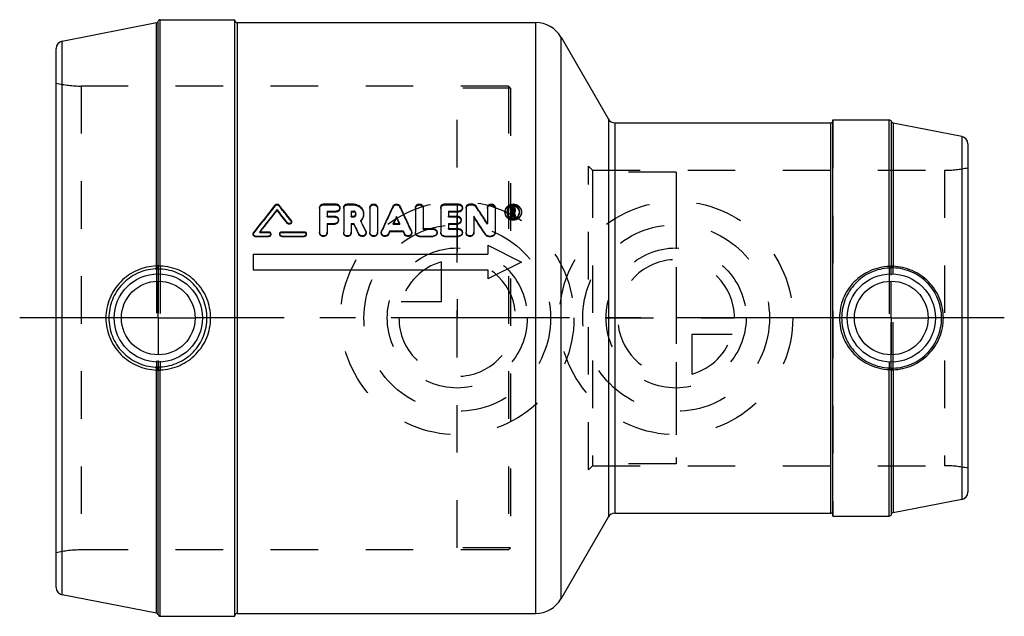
# Model space of a CAD drawing. Header units: millimetres. Extents: x 432 to 568, y 459 to 541.
import ezdxf

# ---------------------------------------------------------------- set-up
doc = ezdxf.new("R2010")
doc.units = ezdxf.units.MM
doc.header["$LTSCALE"] = 65.185185
doc.linetypes.add('CENTER', pattern=[0.6, 0.375, -0.075, 0.075, -0.075])
doc.linetypes.add('HIDDEN', pattern=[0.2, 0.1, -0.1])
for name, color, linetype in [('KOERPER', 7, 'CONTINUOUS'), ('KONST.EL_MIT_GEO', 7, 'CONTINUOUS'), ('KURVEN', 7, 'CONTINUOUS'), ('L1', 7, 'CONTINUOUS')]:
    doc.layers.add(name, color=color, linetype=linetype)

msp = doc.modelspace()

# ---------------------------------------------------------------- linework, layer by layer
at = {"layer": 'KOERPER', "color": 7, "linetype": 'Continuous'}
for p, q in [((451.78, 540.91), (462, 540.91)), ((462, 459.11), (462, 540.91)), ((462.3, 540.51), (503.25, 540.51)), ((506.72, 538.51), (513.21, 527.26)), ((514.08, 526.76), (543.7, 526.76)), ((544, 527.16), (551.72, 527.16)), ((544, 472.86), (544, 527.16)), ((506.72, 461.51), (513.21, 472.76)), ((514.08, 473.26), (543.7, 473.26)), ((544, 472.86), (551.72, 472.86)), ((451.78, 459.11), (462, 459.11)), ((462.3, 459.51), (503.25, 459.51))]:
    msp.add_line(p, q, dxfattribs=at)
at = {"layer": 'KOERPER', "color": 8, "linetype": 'HIDDEN'}
for p, q in [((492.5, 468.51), (492.5, 531.51)), ((499.8, 531.51), (492.5, 531.51)), ((499.8, 531.51), (499.8, 468.51)), ((510.5, 479.21), (510.5, 520.81)), ((522.5, 520.01), (510.5, 520.01)), ((522.5, 520.01), (522.5, 480.01)), ((522.5, 480.01), (510.5, 480.01)), ((499.8, 468.51), (492.5, 468.51))]:
    msp.add_line(p, q, dxfattribs=at)
at = {"layer": 'KONST.EL_MIT_GEO', "color": 7, "linetype": 'Continuous'}
for p, q in [((451.26, 540.46), (438.31, 537.94)), ((451.26, 507.17), (451.26, 540.46)), ((451.49, 507.21), (451.49, 540.68)), ((451.78, 507.13), (451.78, 540.91)), ((462.3, 540.51), (462.3, 459.51)), ((503.25, 459.51), (503.25, 540.51)), ((438.31, 462.07), (438.31, 537.94)), ((506.72, 461.51), (506.72, 538.51)), ((437.5, 463.05), (437.5, 536.96)), ((513.21, 527.26), (513.21, 472.76)), ((514.08, 526.76), (514.08, 473.26)), ((543.7, 473.26), (543.7, 526.76)), ((551.72, 507.08), (551.72, 527.16)), ((552.01, 526.93), (552.01, 507.16)), ((561.69, 524.87), (552.24, 526.71)), ((552.24, 526.71), (552.24, 507.1)), ((561.69, 524.87), (561.69, 475.14)), ((562.5, 523.89), (562.5, 476.12)), ((467.79, 514.77), (467.79, 514.88)), ((473.62, 515.15), (473.62, 511.76)), ((474.14, 515.64), (475.87, 515.64)), ((474.66, 514.66), (474.66, 513.96)), ((474.66, 514.66), (475.87, 514.66)), ((474.66, 514.55), (475.87, 514.55)), ((475.87, 514.55), (475.87, 514.66)), ((476.92, 515.15), (476.92, 511.76)), ((477.44, 515.64), (478.25, 515.64)), ((477.96, 514.66), (477.96, 513.96)), ((477.96, 514.66), (478.25, 514.66)), ((477.96, 514.55), (478.25, 514.55)), ((478.25, 514.55), (478.25, 514.66)), ((480.52, 515.15), (480.52, 511.76)), ((481.56, 515.15), (481.56, 511.76)), ((486.77, 515.15), (486.77, 511.76)), ((487.81, 515.15), (487.81, 512.26)), ((490.24, 515.15), (490.24, 511.76)), ((490.76, 515.64), (492.67, 515.64)), ((491.29, 514.66), (491.29, 513.96)), ((491.29, 514.66), (492.67, 514.66)), ((491.29, 514.55), (492.67, 514.55)), ((492.67, 514.55), (492.67, 514.66)), ((493.72, 515.15), (493.72, 511.76)), ((494.24, 515.64), (494.58, 515.64)), ((496.63, 515.15), (496.63, 512.97)), ((497.68, 515.15), (497.68, 511.76)), ((499.91, 513.9), (499.91, 515.15)), ((499.91, 515.15), (500.17, 515.15)), ((500.06, 514.98), (500.06, 514.64)), ((500.06, 514.98), (500.17, 514.98)), ((500.06, 514.87), (500.17, 514.87)), ((500.06, 514.64), (500.17, 514.64)), ((500.08, 513.9), (500.08, 514.48)), ((500.08, 514.48), (500.14, 514.48)), ((500.08, 514.37), (500.14, 514.37)), ((500.14, 514.37), (500.14, 514.48)), ((500.14, 514.48), (500.19, 514.27)), ((500.14, 514.37), (500.16, 514.27)), ((500.17, 514.87), (500.17, 514.98)), ((500.26, 514.9), (500.26, 514.73)), ((500.31, 514.52), (500.37, 514.23)), ((500.43, 514.9), (500.43, 514.73)), ((469.21, 512.97), (469.21, 513.07)), ((474.66, 513.96), (475.7, 513.96)), ((477.96, 513.96), (478.25, 513.96)), ((484.17, 513.82), (484.17, 513.93)), ((491.29, 513.96), (492.5, 513.96)), ((494.76, 513.96), (494.76, 511.76)), ((499.91, 514), (500.08, 514)), ((499.91, 513.9), (500.08, 513.9)), ((500.16, 514.27), (500.17, 514.21)), ((500.17, 514.21), (500.21, 514.05)), ((500.19, 514.27), (500.2, 514.21)), ((500.2, 514.21), (500.25, 514)), ((500.21, 514.05), (500.25, 513.9)), ((500.25, 513.9), (500.25, 514)), ((500.25, 514), (500.43, 514)), ((500.25, 513.9), (500.43, 513.9)), ((500.37, 514.23), (500.43, 514)), ((500.43, 513.9), (500.43, 514)), ((465.41, 511.84), (466.63, 511.84)), ((468.45, 511.84), (471.49, 511.84)), ((474.66, 512.97), (474.66, 511.76)), ((474.66, 512.97), (475.7, 512.97)), ((474.66, 512.87), (475.7, 512.87)), ((475.7, 512.87), (475.7, 512.97)), ((477.96, 512.97), (477.96, 511.76)), ((477.96, 512.97), (478.31, 512.97)), ((477.96, 512.87), (478.31, 512.87)), ((478.31, 512.87), (478.31, 512.97)), ((483.26, 511.97), (483.08, 511.55)), ((483.26, 511.88), (483.08, 511.47)), ((483.26, 511.88), (483.26, 511.97)), ((483.26, 511.97), (485.07, 511.97)), ((483.26, 511.88), (485.07, 511.88)), ((483.72, 512.97), (484.61, 512.97)), ((485.07, 511.88), (485.07, 511.97)), ((485.07, 511.97), (485.25, 511.55)), ((485.07, 511.88), (485.25, 511.47)), ((487.81, 512.26), (489.2, 512.26)), ((491.29, 512.97), (491.29, 512.26)), ((491.29, 512.97), (492.5, 512.97)), ((491.29, 512.87), (492.5, 512.87)), ((491.29, 512.26), (492.67, 512.26)), ((492.5, 512.87), (492.5, 512.97)), ((464.8, 511.17), (464.8, 511.25)), ((464.8, 511.25), (466.63, 511.25)), ((464.8, 511.17), (466.63, 511.17)), ((466.63, 511.17), (466.63, 511.25)), ((468.45, 511.17), (468.45, 511.25)), ((468.45, 511.25), (471.49, 511.25)), ((468.45, 511.17), (471.49, 511.17)), ((471.49, 511.17), (471.49, 511.25)), ((479, 511.46), (479, 511.54)), ((483.08, 511.47), (483.08, 511.55)), ((485.25, 511.47), (485.25, 511.55)), ((487.29, 511.17), (487.29, 511.25)), ((487.29, 511.25), (489.2, 511.25)), ((487.29, 511.17), (489.2, 511.17)), ((489.2, 511.17), (489.2, 511.25)), ((490.76, 511.17), (490.76, 511.25)), ((490.76, 511.25), (492.67, 511.25)), ((490.76, 511.17), (492.67, 511.17)), ((492.67, 511.17), (492.67, 511.25)), ((496.37, 511.41), (496.37, 511.49)), ((496.81, 511.17), (496.81, 511.25)), ((496.81, 511.25), (497.15, 511.25)), ((496.81, 511.17), (497.15, 511.17)), ((497.15, 511.17), (497.15, 511.25)), ((496.7, 509.98), (496.7, 508.75)), ((496.7, 509.98), (501.3, 507.68)), ((464.5, 508.75), (464.5, 506.61)), ((464.5, 508.75), (496.7, 508.75)), ((501.3, 507.68), (496.7, 505.38)), ((464.5, 506.61), (496.7, 506.61)), ((496.7, 506.61), (496.7, 505.38)), ((451.26, 459.56), (451.26, 492.85)), ((451.49, 459.33), (451.49, 492.8)), ((451.78, 459.11), (451.78, 492.89)), ((551.72, 472.86), (551.72, 492.94)), ((552.01, 492.86), (552.01, 473.08)), ((552.24, 492.92), (552.24, 473.31)), ((561.69, 475.14), (552.24, 473.31)), ((451.26, 459.56), (438.31, 462.07))]:
    msp.add_line(p, q, dxfattribs=at)
at = {"layer": 'KONST.EL_MIT_GEO', "color": 8, "linetype": 'HIDDEN'}
for p, q in [((462, 459.21), (462, 540.81)), ((440.94, 531.81), (440.94, 468.21)), ((499.5, 531.81), (440.94, 531.81)), ((499.5, 531.81), (499.5, 468.21)), ((499.8, 531.51), (499.5, 531.81)), ((544, 527.06), (544, 472.96)), ((511.05, 520.26), (510.5, 520.81)), ((511.05, 520.26), (511.05, 479.76)), ((511.05, 520.26), (559.28, 520.26)), ((559.28, 520.26), (559.28, 479.76)), ((467.54, 515.41), (467.54, 515.52)), ((468.04, 515.41), (468.04, 515.52)), ((474.14, 515.52), (474.14, 515.64)), ((474.14, 515.52), (475.87, 515.52)), ((475.87, 515.52), (475.87, 515.64)), ((476.4, 515.04), (476.4, 515.15)), ((477.44, 515.52), (477.44, 515.64)), ((477.44, 515.52), (478.25, 515.52)), ((478.25, 515.52), (478.25, 515.64)), ((483.69, 515.23), (483.69, 515.34)), ((484.64, 515.23), (484.64, 515.34)), ((490.76, 515.52), (490.76, 515.64)), ((490.76, 515.52), (492.67, 515.52)), ((492.67, 515.52), (492.67, 515.64)), ((493.2, 515.04), (493.2, 515.15)), ((494.24, 515.52), (494.24, 515.64)), ((494.24, 515.52), (494.58, 515.52)), ((494.58, 515.52), (494.58, 515.64)), ((495.03, 515.29), (495.03, 515.41)), ((499.04, 514.47), (499.04, 514.57)), ((499.3, 514.47), (499.3, 514.57)), ((499.91, 515.03), (500.17, 515.03)), ((500.06, 514.54), (500.06, 514.64)), ((500.06, 514.54), (500.17, 514.54)), ((500.17, 515.03), (500.17, 515.15)), ((500.17, 514.54), (500.17, 514.64)), ((500.26, 514.62), (500.26, 514.73)), ((500.31, 514.41), (500.31, 514.52)), ((500.31, 514.41), (500.43, 513.9)), ((500.43, 514.62), (500.43, 514.73)), ((501.04, 514.47), (501.04, 514.57)), ((501.3, 514.47), (501.3, 514.57)), ((469.7, 513.32), (469.7, 513.42)), ((469.76, 513.15), (469.76, 513.24)), ((474.66, 513.86), (474.66, 513.96)), ((474.66, 513.86), (475.7, 513.86)), ((475.7, 513.86), (475.7, 513.96)), ((476.22, 513.36), (476.22, 513.46)), ((477.96, 513.86), (477.96, 513.96)), ((477.96, 513.86), (478.25, 513.86)), ((478.25, 513.86), (478.25, 513.96)), ((478.61, 514.2), (478.61, 514.31)), ((479.26, 513.28), (479.26, 513.38)), ((479.66, 514.2), (479.66, 514.31)), ((491.29, 513.86), (491.29, 513.96)), ((491.29, 513.86), (492.5, 513.86)), ((492.5, 513.86), (492.5, 513.96)), ((493.02, 513.36), (493.02, 513.46)), ((464.56, 511.64), (464.56, 511.72)), ((465.41, 511.75), (465.41, 511.84)), ((465.45, 511.81), (465.41, 511.75)), ((465.41, 511.75), (466.63, 511.75)), ((465.48, 511.84), (465.45, 511.81)), ((466.63, 511.75), (466.63, 511.84)), ((468.45, 511.75), (468.45, 511.84)), ((468.45, 511.75), (471.49, 511.75)), ((471.49, 511.75), (471.49, 511.84)), ((473.62, 511.67), (473.62, 511.76)), ((474.66, 511.67), (474.66, 511.76)), ((476.92, 511.67), (476.92, 511.76)), ((477.96, 511.67), (477.96, 511.76)), ((479.95, 511.88), (479.95, 511.97)), ((480, 511.67), (480, 511.76)), ((480.52, 511.67), (480.52, 511.76)), ((481.56, 511.67), (481.56, 511.76)), ((482.08, 511.76), (482.08, 511.67)), ((482.12, 511.87), (482.12, 511.96)), ((483.72, 512.87), (483.72, 512.97)), ((483.76, 512.95), (483.72, 512.87)), ((483.72, 512.87), (484.61, 512.87)), ((483.77, 512.97), (483.76, 512.95)), ((484.56, 512.97), (484.57, 512.95)), ((484.57, 512.95), (484.61, 512.87)), ((484.61, 512.87), (484.61, 512.97)), ((486.21, 511.87), (486.21, 511.96)), ((486.25, 511.67), (486.25, 511.76)), ((486.77, 511.67), (486.77, 511.76)), ((487.81, 512.17), (487.81, 512.26)), ((487.81, 512.17), (489.2, 512.17)), ((489.2, 512.17), (489.2, 512.26)), ((489.72, 511.67), (489.72, 511.76)), ((490.24, 511.67), (490.24, 511.76)), ((491.29, 512.17), (491.29, 512.26)), ((491.29, 512.17), (492.67, 512.17)), ((492.67, 512.17), (492.67, 512.26)), ((493.2, 511.67), (493.2, 511.76)), ((493.72, 511.67), (493.72, 511.76)), ((494.76, 511.67), (494.76, 511.76)), ((496.63, 512.87), (496.63, 512.97)), ((497.68, 511.67), (497.68, 511.76)), ((464.5, 511.55), (464.5, 511.46)), ((466.93, 511.46), (466.93, 511.55)), ((468.15, 511.55), (468.15, 511.46)), ((471.79, 511.46), (471.79, 511.55)), ((451.26, 507.17), (451.26, 492.85)), ((451.49, 507.21), (451.49, 492.8)), ((451.78, 507.13), (451.78, 492.89)), ((551.72, 507.08), (551.72, 492.94)), ((552.01, 492.86), (552.01, 507.16)), ((552.24, 492.92), (552.24, 507.1)), ((511.05, 479.76), (510.5, 479.21)), ((511.05, 479.76), (559.28, 479.76)), ((499.8, 468.51), (499.5, 468.21)), ((499.5, 468.21), (440.94, 468.21))]:
    msp.add_line(p, q, dxfattribs=at)
at = {"layer": 'KONST.EL_MIT_GEO', "color": 7, "linetype": 'Continuous'}
for centre, radius in [((451.5, 500.01), 6.05), ((451.5, 500.01), 5.05), ((552, 500.01), 6.05), ((552, 500.01), 5.05)]:
    msp.add_circle(centre, radius, dxfattribs=at)
for centre, radius, start, end in [((451.2, 540.76), 0.3, 281, 345.7885), ((451.78, 540.61), 0.3, 90, 165.7885), ((462.3, 540.81), 0.3, 180, 270), ((503.25, 536.51), 4, 30, 90), ((438.5, 536.96), 1, 101, 180), ((514.08, 527.76), 1, 210, 270), ((543.7, 527.06), 0.3, 270, 322.5004), ((551.72, 526.86), 0.3, 14.2115, 90), ((552.3, 527.01), 0.3, 194.2115, 259), ((561.5, 523.89), 1, 360, 79), ((734.45, 302.81), 341.3, 141.4473, 142.2578), ((736.98, 301.43), 343.55, 141.5879, 142.2311), ((734.34, 301.85), 341.15, 141.3817, 142.008), ((201.17, 303.45), 340.27, 38.0258, 38.4131), ((203.59, 303.72), 338.15, 38.2312, 38.6192), ((204.8, 305.72), 336.62, 38.098, 38.5543), ((824.64, 355.56), 376.54, 154.89, 155.4575), ((143.69, 355.56), 376.54, 24.5425, 25.11), ((214.89, 328.87), 336.56, 33.1622, 33.6595), ((500.03, 514.57), 0.991, 174.0631, 180.072), ((500.05, 514.47), 1.01, 179.9747, 185.8795), ((500.17, 514.37), 0.912, 106.6125, 112.1899), ((500.18, 514.74), 0.256, 300.3965, 304.2947), ((500.18, 514.89), 0.254, 38.9662, 46.5156), ((500.18, 514.38), 0.9, 64.3992, 73.2347), ((500.31, 514.57), 0.988, 359.9127, 5.9235), ((500.29, 514.47), 1.01, 354.1183, 0.0243), ((140.76, 347.78), 376.83, 25.8295, 26.0677), ((478.28, 514.28), 1.4, 316.3252, 317.4015), ((830.03, 353.6), 381.21, 155.1305, 155.2894), ((825.48, 354.44), 376.69, 154.9688, 155.1126), ((138.3, 353.6), 381.21, 24.7106, 24.8695), ((142.85, 354.44), 376.69, 24.8874, 25.0312), ((204.97, 323.15), 346.96, 32.8756, 33.3617), ((207.96, 323.62), 344.15, 33.0686, 33.5562), ((500.17, 514.65), 0.896, 247.1643, 252.876), ((135.88, 345.97), 380.99, 25.7595, 25.9971), ((140.72, 347.01), 376.14, 25.9251, 26.1643), ((482.57, 511.76), 0.487, 176.2409, 179.7939), ((466.65, 511.46), 0.282, 354.7682, 359.9807), ((468.43, 511.55), 0.287, 173.9837, 180.0509), ((471.51, 511.46), 0.282, 354.7682, 359.9807), ((450.98, 507.23), 0.507, 350.6592, 357.7053), ((450.99, 492.78), 0.506, 2.2839, 9.3438), ((561.5, 476.12), 1, 281, 0), ((514.08, 472.26), 1, 90, 150), ((543.7, 472.96), 0.3, 37.4996, 90), ((551.72, 473.16), 0.3, 270, 345.7885), ((552.3, 473.01), 0.3, 101, 165.7885), ((438.5, 463.05), 1, 180, 259), ((503.25, 463.51), 4, 270, 330), ((451.2, 459.26), 0.3, 14.2115, 79), ((451.78, 459.41), 0.3, 194.2115, 270), ((462.3, 459.21), 0.3, 90, 180)]:
    msp.add_arc(centre, radius, start, end, dxfattribs=at)
at = {"layer": 'KONST.EL_MIT_GEO', "color": 8, "linetype": 'HIDDEN'}
for centre, radius, start, end in [((440.94, 546.81), 15, 256.7385, 270), ((543.7, 527.06), 0.3, 322.5004, 360), ((559.28, 535.26), 15, 270, 282.4015), ((731.98, 303.11), 339.11, 141.2411, 142.053), ((207.19, 305.98), 334.51, 38.3035, 38.7606), ((820.5, 356.22), 372.46, 154.7271, 155.2973), ((147.83, 356.22), 372.46, 24.7027, 25.2729), ((217.77, 329.31), 333.86, 33.3561, 33.8548), ((500.09, 514.47), 0.791, 176.2404, 180.0165), ((500.17, 514.65), 0.273, 300.3291, 306.7051), ((500.25, 514.47), 0.789, 359.9847, 3.7435), ((478.29, 514.2), 0.322, 0.0238, 9.3286), ((478.25, 514.31), 1.44, 314.4699, 316.321), ((144.78, 348.44), 372.9, 25.9957, 26.235), ((479.5, 511.67), 0.494, 357.5165, 359.9894), ((489.26, 511.67), 0.468, 356.5046, 0.0016), ((492.73, 511.67), 0.468, 356.5046, 0.0016), ((559.28, 464.76), 15, 77.5985, 90), ((543.7, 472.96), 0.3, 0, 37.4996), ((440.94, 453.21), 15, 90, 103.2615)]:
    msp.add_arc(centre, radius, start, end, dxfattribs=at)
at = {"layer": 'KONST.EL_MIT_GEO', "color": 7, "linetype": 'Continuous'}
for points, knots in [([(467.54, 515.52), (467.6, 515.59), (467.79, 515.68), (467.98, 515.59), (468.04, 515.52)], [0, 0, 0, 0, 0.500035, 1, 1, 1, 1]), ([(473.62, 515.15), (473.62, 515.27), (473.74, 515.54), (474.01, 515.64), (474.14, 515.64)], [0, 0, 0, 0, 0.487008, 1, 1, 1, 1]), ([(475.87, 515.64), (476.01, 515.64), (476.21, 515.56), (476.37, 515.34), (476.4, 515.21), (476.4, 515.15)], [0, 0, 0, 0, 0.507779, 0.756302, 1, 1, 1, 1]), ([(476.4, 515.15), (476.4, 515.02), (476.28, 514.75), (476.01, 514.66), (475.87, 514.66)], [0, 0, 0, 0, 0.487417, 1, 1, 1, 1]), ([(476.4, 515.04), (476.4, 514.91), (476.28, 514.64), (476.01, 514.55), (475.87, 514.55)], [0, 0, 0, 0, 0.488349, 1, 1, 1, 1]), ([(476.92, 515.15), (476.92, 515.27), (477.03, 515.54), (477.3, 515.64), (477.44, 515.64)], [0, 0, 0, 0, 0.487008, 1, 1, 1, 1]), ([(478.25, 515.64), (478.43, 515.64), (478.8, 515.57), (479.27, 515.27), (479.58, 514.83), (479.66, 514.48), (479.66, 514.31)], [0, 0, 0, 0, 0.258103, 0.511113, 0.757458, 1, 1, 1, 1]), ([(478.61, 514.31), (478.61, 514.4), (478.53, 514.59), (478.34, 514.66), (478.25, 514.66)], [0, 0, 0, 0, 0.48849, 1, 1, 1, 1]), ([(478.54, 514.41), (478.51, 514.45), (478.42, 514.52), (478.3, 514.55), (478.25, 514.55)], [0, 0, 0, 0, 0.493995, 1, 1, 1, 1]), ([(480.52, 515.15), (480.52, 515.21), (480.54, 515.34), (480.7, 515.56), (481.04, 515.69), (481.38, 515.56), (481.53, 515.34), (481.56, 515.21), (481.56, 515.15)], [0, 0, 0, 0, 0.121893, 0.24614, 0.500011, 0.753876, 0.878115, 1, 1, 1, 1]), ([(483.69, 515.34), (483.73, 515.43), (483.87, 515.58), (484.17, 515.66), (484.46, 515.58), (484.6, 515.43), (484.64, 515.34)], [0, 0, 0, 0, 0.245375, 0.500016, 0.754646, 1, 1, 1, 1]), ([(486.77, 515.15), (486.77, 515.21), (486.8, 515.34), (486.95, 515.56), (487.29, 515.69), (487.63, 515.56), (487.79, 515.34), (487.81, 515.21), (487.81, 515.15)], [0, 0, 0, 0, 0.121893, 0.24614, 0.500011, 0.753876, 0.878115, 1, 1, 1, 1]), ([(490.24, 515.15), (490.24, 515.27), (490.36, 515.54), (490.63, 515.64), (490.76, 515.64)], [0, 0, 0, 0, 0.487008, 1, 1, 1, 1]), ([(492.67, 515.64), (492.81, 515.64), (493.01, 515.56), (493.17, 515.34), (493.2, 515.21), (493.2, 515.15)], [0, 0, 0, 0, 0.507779, 0.756302, 1, 1, 1, 1]), ([(493.2, 515.15), (493.2, 515.02), (493.08, 514.75), (492.81, 514.66), (492.67, 514.66)], [0, 0, 0, 0, 0.487417, 1, 1, 1, 1]), ([(493.2, 515.04), (493.2, 514.91), (493.08, 514.64), (492.81, 514.55), (492.67, 514.55)], [0, 0, 0, 0, 0.488349, 1, 1, 1, 1]), ([(493.72, 515.15), (493.72, 515.27), (493.83, 515.54), (494.1, 515.64), (494.24, 515.64)], [0, 0, 0, 0, 0.487008, 1, 1, 1, 1]), ([(494.58, 515.64), (494.67, 515.64), (494.84, 515.6), (494.98, 515.48), (495.03, 515.41)], [0, 0, 0, 0, 0.507709, 1, 1, 1, 1]), ([(496.63, 515.15), (496.63, 515.21), (496.66, 515.34), (496.82, 515.56), (497.15, 515.69), (497.49, 515.56), (497.65, 515.34), (497.68, 515.21), (497.68, 515.15)], [0, 0, 0, 0, 0.121893, 0.24614, 0.500011, 0.753876, 0.878115, 1, 1, 1, 1]), ([(501.3, 514.57), (501.3, 514.43), (501.24, 514.15), (500.99, 513.8), (500.61, 513.56), (500.17, 513.47), (499.73, 513.56), (499.35, 513.8), (499.1, 514.15), (499.04, 514.43), (499.04, 514.57)], [0, 0, 0, 0, 0.121077, 0.244647, 0.371316, 0.500001, 0.628687, 0.755356, 0.878924, 1, 1, 1, 1]), ([(499.05, 514.68), (499.06, 514.81), (499.14, 515.06), (499.48, 515.49), (500.17, 515.74), (500.86, 515.49), (501.2, 515.06), (501.28, 514.81), (501.29, 514.68)], [0, 0, 0, 0, 0.122126, 0.246464, 0.500003, 0.75354, 0.877875, 1, 1, 1, 1]), ([(501.29, 514.36), (501.28, 514.23), (501.2, 513.98), (500.86, 513.55), (500.17, 513.3), (499.48, 513.55), (499.14, 513.98), (499.06, 514.23), (499.05, 514.36)], [0, 0, 0, 0, 0.121994, 0.247068, 0.500114, 0.753146, 0.878217, 1, 1, 1, 1]), ([(501.04, 514.57), (501.04, 514.68), (500.99, 514.9), (500.74, 515.26), (500.17, 515.48), (499.61, 515.26), (499.35, 514.9), (499.3, 514.68), (499.3, 514.57)], [0, 0, 0, 0, 0.122243, 0.24656, 0.499998, 0.753442, 0.877758, 1, 1, 1, 1]), ([(499.3, 514.57), (499.3, 514.42), (499.41, 514.09), (499.67, 513.88), (499.82, 513.82)], [0, 0, 0, 0, 0.491437, 1, 1, 1, 1]), ([(499.82, 515.21), (499.73, 515.17), (499.55, 515.06), (499.43, 514.89), (499.38, 514.8)], [0, 0, 0, 0, 0.505346, 1, 1, 1, 1]), ([(500.26, 514.9), (500.26, 514.92), (500.24, 514.97), (500.19, 514.98), (500.17, 514.98)], [0, 0, 0, 0, 0.487727, 1, 1, 1, 1]), ([(500.17, 514.64), (500.19, 514.64), (500.24, 514.66), (500.26, 514.71), (500.26, 514.73)], [0, 0, 0, 0, 0.511996, 1, 1, 1, 1]), ([(500.52, 513.82), (500.67, 513.88), (500.94, 514.09), (501.04, 514.42), (501.04, 514.57)], [0, 0, 0, 0, 0.508585, 1, 1, 1, 1]), ([(500.96, 514.8), (500.92, 514.89), (500.81, 515.04), (500.65, 515.15), (500.57, 515.19)], [0, 0, 0, 0, 0.495874, 1, 1, 1, 1]), ([(469.76, 513.24), (469.76, 513.18), (469.72, 513.06), (469.56, 512.95), (469.36, 512.95), (469.25, 513.02), (469.21, 513.07)], [0, 0, 0, 0, 0.243188, 0.493937, 0.749058, 1, 1, 1, 1]), ([(469.76, 513.15), (469.76, 513.09), (469.72, 512.96), (469.56, 512.85), (469.36, 512.85), (469.25, 512.93), (469.21, 512.97)], [0, 0, 0, 0, 0.24443, 0.495008, 0.749481, 1, 1, 1, 1]), ([(475.7, 513.96), (475.83, 513.96), (476.1, 513.86), (476.22, 513.59), (476.22, 513.46)], [0, 0, 0, 0, 0.510175, 1, 1, 1, 1]), ([(476.22, 513.46), (476.22, 513.34), (476.1, 513.07), (475.83, 512.97), (475.7, 512.97)], [0, 0, 0, 0, 0.490223, 1, 1, 1, 1]), ([(476.22, 513.36), (476.22, 513.24), (476.1, 512.97), (475.83, 512.87), (475.7, 512.87)], [0, 0, 0, 0, 0.490264, 1, 1, 1, 1]), ([(478.25, 513.96), (478.34, 513.96), (478.53, 514.03), (478.61, 514.22), (478.61, 514.31)], [0, 0, 0, 0, 0.511174, 1, 1, 1, 1]), ([(479.66, 514.31), (479.66, 514.14), (479.58, 513.79), (479.38, 513.5), (479.26, 513.38)], [0, 0, 0, 0, 0.495087, 1, 1, 1, 1]), ([(479.66, 514.2), (479.66, 514.04), (479.59, 513.72), (479.42, 513.45), (479.31, 513.33)], [0, 0, 0, 0, 0.496191, 1, 1, 1, 1]), ([(492.5, 513.96), (492.63, 513.96), (492.9, 513.86), (493.02, 513.59), (493.02, 513.46)], [0, 0, 0, 0, 0.510175, 1, 1, 1, 1]), ([(493.02, 513.46), (493.02, 513.34), (492.9, 513.07), (492.63, 512.97), (492.5, 512.97)], [0, 0, 0, 0, 0.490223, 1, 1, 1, 1]), ([(493.02, 513.36), (493.02, 513.24), (492.9, 512.97), (492.63, 512.87), (492.5, 512.87)], [0, 0, 0, 0, 0.490264, 1, 1, 1, 1]), ([(499.9, 513.79), (500, 513.76), (500.22, 513.73), (500.42, 513.78), (500.52, 513.82)], [0, 0, 0, 0, 0.500533, 1, 1, 1, 1]), ([(466.63, 511.84), (466.7, 511.84), (466.86, 511.78), (466.93, 511.62), (466.93, 511.55)], [0, 0, 0, 0, 0.507505, 1, 1, 1, 1]), ([(468.15, 511.58), (468.15, 511.65), (468.23, 511.79), (468.38, 511.84), (468.45, 511.84)], [0, 0, 0, 0, 0.492855, 1, 1, 1, 1]), ([(471.49, 511.84), (471.56, 511.84), (471.72, 511.78), (471.79, 511.62), (471.79, 511.55)], [0, 0, 0, 0, 0.507505, 1, 1, 1, 1]), ([(474.66, 511.76), (474.66, 511.63), (474.54, 511.36), (474.14, 511.2), (473.74, 511.36), (473.62, 511.63), (473.62, 511.76)], [0, 0, 0, 0, 0.246367, 0.50001, 0.753648, 1, 1, 1, 1]), ([(474.66, 511.67), (474.66, 511.54), (474.54, 511.27), (474.14, 511.12), (473.74, 511.27), (473.62, 511.54), (473.62, 511.67)], [0, 0, 0, 0, 0.246295, 0.499959, 0.753633, 1, 1, 1, 1]), ([(477.96, 511.76), (477.96, 511.63), (477.84, 511.36), (477.44, 511.2), (477.03, 511.36), (476.92, 511.63), (476.92, 511.76)], [0, 0, 0, 0, 0.246367, 0.50001, 0.753648, 1, 1, 1, 1]), ([(477.96, 511.67), (477.96, 511.54), (477.84, 511.27), (477.44, 511.12), (477.03, 511.27), (476.92, 511.54), (476.92, 511.67)], [0, 0, 0, 0, 0.246295, 0.499959, 0.753633, 1, 1, 1, 1]), ([(480, 511.76), (480, 511.65), (479.91, 511.41), (479.6, 511.23), (479.23, 511.27), (479.05, 511.44), (479, 511.54)], [0, 0, 0, 0, 0.245084, 0.496597, 0.75075, 1, 1, 1, 1]), ([(480, 511.65), (479.99, 511.54), (479.9, 511.32), (479.58, 511.14), (479.23, 511.19), (479.05, 511.36), (479, 511.46)], [0, 0, 0, 0, 0.245167, 0.496705, 0.75079, 1, 1, 1, 1]), ([(481.56, 511.76), (481.56, 511.63), (481.44, 511.36), (481.04, 511.2), (480.63, 511.36), (480.52, 511.63), (480.52, 511.76)], [0, 0, 0, 0, 0.246367, 0.50001, 0.753648, 1, 1, 1, 1]), ([(481.56, 511.67), (481.56, 511.54), (481.44, 511.27), (481.04, 511.12), (480.63, 511.27), (480.52, 511.54), (480.52, 511.67)], [0, 0, 0, 0, 0.246295, 0.499959, 0.753633, 1, 1, 1, 1]), ([(483.08, 511.55), (483.03, 511.45), (482.85, 511.27), (482.48, 511.23), (482.16, 511.41), (482.08, 511.65), (482.08, 511.76)], [0, 0, 0, 0, 0.249102, 0.503268, 0.754881, 1, 1, 1, 1]), ([(483.08, 511.47), (483.03, 511.37), (482.85, 511.19), (482.48, 511.14), (482.16, 511.33), (482.08, 511.56), (482.08, 511.67)], [0, 0, 0, 0, 0.24907, 0.503343, 0.754977, 1, 1, 1, 1]), ([(486.25, 511.76), (486.25, 511.65), (486.17, 511.41), (485.85, 511.23), (485.48, 511.27), (485.3, 511.45), (485.25, 511.55)], [0, 0, 0, 0, 0.245141, 0.49676, 0.750914, 1, 1, 1, 1]), ([(486.25, 511.67), (486.25, 511.56), (486.17, 511.33), (485.85, 511.14), (485.48, 511.19), (485.3, 511.37), (485.25, 511.47)], [0, 0, 0, 0, 0.244986, 0.496535, 0.750794, 1, 1, 1, 1]), ([(487.29, 511.25), (487.16, 511.25), (486.89, 511.36), (486.77, 511.63), (486.77, 511.76)], [0, 0, 0, 0, 0.507301, 1, 1, 1, 1]), ([(487.29, 511.17), (487.16, 511.17), (486.89, 511.27), (486.77, 511.54), (486.77, 511.67)], [0, 0, 0, 0, 0.507265, 1, 1, 1, 1]), ([(489.2, 512.26), (489.34, 512.26), (489.61, 512.16), (489.72, 511.89), (489.72, 511.76)], [0, 0, 0, 0, 0.507668, 1, 1, 1, 1]), ([(489.72, 511.76), (489.72, 511.63), (489.61, 511.36), (489.34, 511.25), (489.2, 511.25)], [0, 0, 0, 0, 0.492687, 1, 1, 1, 1]), ([(490.76, 511.25), (490.63, 511.25), (490.36, 511.36), (490.24, 511.63), (490.24, 511.76)], [0, 0, 0, 0, 0.507301, 1, 1, 1, 1]), ([(490.76, 511.17), (490.63, 511.17), (490.36, 511.27), (490.24, 511.54), (490.24, 511.67)], [0, 0, 0, 0, 0.507265, 1, 1, 1, 1]), ([(492.67, 512.26), (492.81, 512.26), (493.08, 512.16), (493.2, 511.89), (493.2, 511.76)], [0, 0, 0, 0, 0.507668, 1, 1, 1, 1]), ([(493.2, 511.76), (493.2, 511.63), (493.08, 511.36), (492.81, 511.25), (492.67, 511.25)], [0, 0, 0, 0, 0.492687, 1, 1, 1, 1]), ([(494.76, 511.76), (494.76, 511.63), (494.64, 511.36), (494.24, 511.2), (493.83, 511.36), (493.72, 511.63), (493.72, 511.76)], [0, 0, 0, 0, 0.246367, 0.50001, 0.753648, 1, 1, 1, 1]), ([(494.76, 511.67), (494.76, 511.54), (494.64, 511.27), (494.24, 511.12), (493.83, 511.27), (493.72, 511.54), (493.72, 511.67)], [0, 0, 0, 0, 0.246295, 0.499959, 0.753633, 1, 1, 1, 1]), ([(497.68, 511.76), (497.68, 511.63), (497.56, 511.36), (497.29, 511.25), (497.15, 511.25)], [0, 0, 0, 0, 0.492708, 1, 1, 1, 1]), ([(497.68, 511.67), (497.68, 511.54), (497.56, 511.27), (497.29, 511.17), (497.15, 511.17)], [0, 0, 0, 0, 0.492313, 1, 1, 1, 1]), ([(464.8, 511.25), (464.73, 511.25), (464.57, 511.31), (464.5, 511.47), (464.5, 511.55)], [0, 0, 0, 0, 0.507152, 1, 1, 1, 1]), ([(464.8, 511.17), (464.73, 511.17), (464.57, 511.23), (464.5, 511.39), (464.5, 511.46)], [0, 0, 0, 0, 0.508196, 1, 1, 1, 1]), ([(466.93, 511.55), (466.93, 511.47), (466.86, 511.31), (466.7, 511.25), (466.63, 511.25)], [0, 0, 0, 0, 0.49279, 1, 1, 1, 1]), ([(466.93, 511.44), (466.92, 511.37), (466.85, 511.22), (466.7, 511.17), (466.63, 511.17)], [0, 0, 0, 0, 0.493148, 1, 1, 1, 1]), ([(468.45, 511.25), (468.37, 511.25), (468.21, 511.31), (468.15, 511.47), (468.15, 511.55)], [0, 0, 0, 0, 0.507307, 1, 1, 1, 1]), ([(468.45, 511.17), (468.37, 511.17), (468.21, 511.23), (468.15, 511.39), (468.15, 511.46)], [0, 0, 0, 0, 0.507145, 1, 1, 1, 1]), ([(471.79, 511.55), (471.79, 511.47), (471.72, 511.31), (471.56, 511.25), (471.49, 511.25)], [0, 0, 0, 0, 0.49279, 1, 1, 1, 1]), ([(471.79, 511.44), (471.78, 511.37), (471.71, 511.22), (471.56, 511.17), (471.49, 511.17)], [0, 0, 0, 0, 0.493148, 1, 1, 1, 1]), ([(489.72, 511.64), (489.72, 511.52), (489.59, 511.27), (489.33, 511.17), (489.2, 511.17)], [0, 0, 0, 0, 0.492664, 1, 1, 1, 1]), ([(493.19, 511.64), (493.19, 511.52), (493.06, 511.27), (492.8, 511.17), (492.67, 511.17)], [0, 0, 0, 0, 0.492664, 1, 1, 1, 1]), ([(496.81, 511.25), (496.72, 511.25), (496.55, 511.3), (496.41, 511.42), (496.37, 511.49)], [0, 0, 0, 0, 0.504098, 1, 1, 1, 1]), ([(496.81, 511.17), (496.72, 511.17), (496.55, 511.21), (496.41, 511.33), (496.37, 511.41)], [0, 0, 0, 0, 0.502535, 1, 1, 1, 1]), ([(451.26, 507.15), (450.35, 507.11), (448.53, 506.7), (446.23, 505.11), (444.69, 502.77), (444.32, 500.92), (444.32, 500.01)], [0, 0, 0, 0, 0.248076, 0.498241, 0.749084, 1, 1, 1, 1]), ([(451.08, 506.73), (450.24, 506.69), (448.56, 506.28), (446.46, 504.76), (445.05, 502.57), (444.73, 500.86), (444.73, 500.01)], [0, 0, 0, 0, 0.247822, 0.498006, 0.748953, 1, 1, 1, 1]), ([(451.48, 507.15), (451.47, 507.04), (451.37, 506.85), (451.18, 506.74), (451.08, 506.73)], [0, 0, 0, 0, 0.528194, 1, 1, 1, 1]), ([(451.08, 506.73), (451.14, 506.74), (451.23, 506.9), (451.25, 507.05), (451.26, 507.15)], [0, 0, 0, 0, 0.368551, 1, 1, 1, 1]), ([(451.76, 506.71), (451.62, 506.72), (451.4, 506.72), (451.17, 506.72), (451.08, 506.73)], [0, 0, 0, 0, 0.608637, 1, 1, 1, 1]), ([(451.49, 507.21), (451.47, 507.19), (451.38, 507.18), (451.31, 507.17), (451.26, 507.17)], [0, 0, 0, 0, 0.371818, 1, 1, 1, 1]), ([(451.48, 507.15), (451.46, 507.14), (451.38, 507.14), (451.3, 507.14), (451.26, 507.15)], [0, 0, 0, 0, 0.370872, 1, 1, 1, 1]), ([(451.78, 507.13), (451.72, 507.13), (451.62, 507.14), (451.51, 507.18), (451.49, 507.21)], [0, 0, 0, 0, 0.624365, 1, 1, 1, 1]), ([(451.78, 507.13), (451.78, 507.03), (451.77, 506.9), (451.76, 506.77), (451.76, 506.73), (451.76, 506.71)], [0, 0, 0, 0, 0.697329, 0.911369, 1, 1, 1, 1]), ([(458.18, 500.01), (458.18, 500.86), (457.85, 502.57), (456.44, 504.77), (454.31, 506.28), (452.61, 506.68), (451.76, 506.71)], [0, 0, 0, 0, 0.250392, 0.50009, 0.749707, 1, 1, 1, 1]), ([(458.68, 500.01), (458.68, 500.92), (458.32, 502.75), (456.79, 505.08), (454.51, 506.67), (452.69, 507.09), (451.78, 507.13)], [0, 0, 0, 0, 0.250289, 0.500007, 0.749703, 1, 1, 1, 1]), ([(551.72, 507.08), (550.82, 507.04), (549.02, 506.62), (546.76, 505.04), (545.25, 502.73), (544.9, 500.91), (544.9, 500.01)], [0, 0, 0, 0, 0.250615, 0.499885, 0.74928, 1, 1, 1, 1]), ([(551.73, 506.85), (550.86, 506.82), (549.13, 506.41), (546.97, 504.86), (545.53, 502.63), (545.2, 500.88), (545.2, 500.01)], [0, 0, 0, 0, 0.250626, 0.499793, 0.749157, 1, 1, 1, 1]), ([(552.01, 507.16), (551.99, 507.13), (551.88, 507.09), (551.78, 507.08), (551.72, 507.08)], [0, 0, 0, 0, 0.368446, 1, 1, 1, 1]), ([(551.72, 507.08), (551.72, 507.02), (551.72, 506.96), (551.73, 506.88), (551.73, 506.86), (551.73, 506.85)], [0, 0, 0, 0, 0.70062, 0.911891, 1, 1, 1, 1]), ([(552.29, 506.88), (552.26, 506.87), (552.2, 506.87), (552.01, 506.86), (551.85, 506.86), (551.73, 506.85)], [0, 0, 0, 0, 0.130072, 0.353763, 1, 1, 1, 1]), ([(552.24, 507.1), (552.19, 507.1), (552.11, 507.11), (552.03, 507.14), (552.01, 507.16)], [0, 0, 0, 0, 0.617385, 1, 1, 1, 1]), ([(552.01, 507.16), (552.02, 507.09), (552.08, 506.95), (552.22, 506.88), (552.29, 506.88)], [0, 0, 0, 0, 0.504557, 1, 1, 1, 1]), ([(559.14, 500.01), (559.14, 500.92), (558.78, 502.75), (557.24, 505.08), (554.96, 506.66), (553.14, 507.07), (552.24, 507.1)], [0, 0, 0, 0, 0.250632, 0.501257, 0.751713, 1, 1, 1, 1]), ([(552.24, 507.1), (552.24, 507.05), (552.25, 506.98), (552.27, 506.91), (552.28, 506.88), (552.29, 506.88)], [0, 0, 0, 0, 0.674874, 0.887985, 1, 1, 1, 1]), ([(558.9, 500.01), (558.9, 500.88), (558.56, 502.65), (557.1, 504.91), (554.9, 506.45), (553.15, 506.85), (552.29, 506.88)], [0, 0, 0, 0, 0.250722, 0.501403, 0.751888, 1, 1, 1, 1]), ([(444.32, 500.01), (444.32, 499.09), (444.69, 497.25), (446.23, 494.9), (448.53, 493.32), (450.35, 492.9), (451.26, 492.87)], [0, 0, 0, 0, 0.250916, 0.501758, 0.751924, 1, 1, 1, 1]), ([(444.73, 500.01), (444.73, 499.16), (445.05, 497.44), (446.46, 495.25), (448.56, 493.74), (450.24, 493.33), (451.08, 493.28)], [0, 0, 0, 0, 0.251047, 0.501994, 0.752178, 1, 1, 1, 1]), ([(451.76, 493.3), (452.61, 493.34), (454.31, 493.74), (456.44, 495.25), (457.85, 497.44), (458.18, 499.16), (458.18, 500.01)], [0, 0, 0, 0, 0.250293, 0.499911, 0.749609, 1, 1, 1, 1]), ([(451.78, 492.89), (452.69, 492.93), (454.51, 493.35), (456.79, 494.94), (458.32, 497.27), (458.68, 499.1), (458.68, 500.01)], [0, 0, 0, 0, 0.250298, 0.499994, 0.749712, 1, 1, 1, 1]), ([(544.9, 500.01), (544.9, 499.11), (545.25, 497.29), (546.76, 494.98), (549.02, 493.4), (550.82, 492.98), (551.72, 492.94)], [0, 0, 0, 0, 0.250719, 0.500114, 0.749384, 1, 1, 1, 1]), ([(545.2, 500.01), (545.2, 499.14), (545.53, 497.39), (546.97, 495.15), (549.13, 493.61), (550.86, 493.2), (551.73, 493.16)], [0, 0, 0, 0, 0.250842, 0.500206, 0.749374, 1, 1, 1, 1]), ([(552.24, 492.92), (553.14, 492.94), (554.96, 493.35), (557.24, 494.93), (558.78, 497.26), (559.14, 499.1), (559.14, 500.01)], [0, 0, 0, 0, 0.248287, 0.498744, 0.749369, 1, 1, 1, 1]), ([(552.29, 493.14), (553.15, 493.16), (554.9, 493.56), (557.1, 495.1), (558.56, 497.36), (558.9, 499.13), (558.9, 500.01)], [0, 0, 0, 0, 0.248111, 0.498597, 0.749279, 1, 1, 1, 1]), ([(451.08, 493.28), (451.17, 493.29), (451.4, 493.29), (451.62, 493.3), (451.76, 493.3)], [0, 0, 0, 0, 0.391345, 1, 1, 1, 1]), ([(451.08, 493.28), (451.18, 493.28), (451.37, 493.17), (451.47, 492.97), (451.48, 492.87)], [0, 0, 0, 0, 0.471846, 1, 1, 1, 1]), ([(451.26, 492.87), (451.25, 492.97), (451.23, 493.11), (451.14, 493.27), (451.08, 493.28)], [0, 0, 0, 0, 0.631408, 1, 1, 1, 1]), ([(451.48, 492.87), (451.46, 492.88), (451.38, 492.88), (451.3, 492.87), (451.26, 492.87)], [0, 0, 0, 0, 0.370889, 1, 1, 1, 1]), ([(451.49, 492.8), (451.47, 492.82), (451.38, 492.83), (451.31, 492.84), (451.26, 492.84)], [0, 0, 0, 0, 0.371819, 1, 1, 1, 1]), ([(451.49, 492.8), (451.51, 492.84), (451.62, 492.87), (451.72, 492.88), (451.78, 492.89)], [0, 0, 0, 0, 0.375633, 1, 1, 1, 1]), ([(451.78, 492.89), (451.78, 492.99), (451.77, 493.11), (451.76, 493.25), (451.76, 493.29), (451.76, 493.3)], [0, 0, 0, 0, 0.697325, 0.911366, 1, 1, 1, 1]), ([(551.72, 492.94), (551.72, 492.99), (551.72, 493.06), (551.73, 493.13), (551.73, 493.15), (551.73, 493.16)], [0, 0, 0, 0, 0.700632, 0.9119, 1, 1, 1, 1]), ([(551.72, 492.94), (551.78, 492.93), (551.88, 492.92), (551.99, 492.89), (552.01, 492.86)], [0, 0, 0, 0, 0.631202, 1, 1, 1, 1]), ([(551.73, 493.16), (551.85, 493.16), (552.01, 493.15), (552.2, 493.14), (552.26, 493.14), (552.29, 493.14)], [0, 0, 0, 0, 0.646244, 0.869932, 1, 1, 1, 1]), ([(552.01, 492.86), (552.02, 492.93), (552.08, 493.07), (552.22, 493.13), (552.29, 493.14)], [0, 0, 0, 0, 0.504557, 1, 1, 1, 1]), ([(552.01, 492.86), (552.03, 492.88), (552.11, 492.9), (552.19, 492.91), (552.24, 492.92)], [0, 0, 0, 0, 0.381604, 1, 1, 1, 1]), ([(552.24, 492.92), (552.24, 492.97), (552.25, 493.04), (552.27, 493.11), (552.28, 493.13), (552.29, 493.14)], [0, 0, 0, 0, 0.674874, 0.887985, 1, 1, 1, 1])]:
    msp.add_open_spline(points, degree=3, knots=knots, dxfattribs=at)
at = {"layer": 'KONST.EL_MIT_GEO', "color": 8, "linetype": 'HIDDEN'}
for points, knots in [([(467.54, 515.41), (467.6, 515.48), (467.79, 515.57), (467.98, 515.48), (468.04, 515.41)], [0, 0, 0, 0, 0.500781, 1, 1, 1, 1]), ([(473.62, 515.04), (473.62, 515.16), (473.74, 515.43), (474.01, 515.52), (474.14, 515.52)], [0, 0, 0, 0, 0.4882, 1, 1, 1, 1]), ([(475.87, 515.52), (476.01, 515.52), (476.28, 515.43), (476.4, 515.16), (476.4, 515.04)], [0, 0, 0, 0, 0.511747, 1, 1, 1, 1]), ([(476.92, 515.04), (476.92, 515.16), (477.04, 515.43), (477.31, 515.52), (477.44, 515.52)], [0, 0, 0, 0, 0.4882, 1, 1, 1, 1]), ([(478.25, 515.52), (478.43, 515.52), (478.8, 515.45), (479.27, 515.16), (479.58, 514.73), (479.66, 514.37), (479.66, 514.2)], [0, 0, 0, 0, 0.258481, 0.510063, 0.757715, 1, 1, 1, 1]), ([(480.52, 515.04), (480.52, 515.1), (480.54, 515.23), (480.7, 515.44), (481.04, 515.57), (481.37, 515.44), (481.53, 515.23), (481.56, 515.1), (481.56, 515.04)], [0, 0, 0, 0, 0.122147, 0.246895, 0.499985, 0.753076, 0.878104, 1, 1, 1, 1]), ([(483.69, 515.23), (483.73, 515.32), (483.87, 515.47), (484.17, 515.55), (484.46, 515.47), (484.6, 515.32), (484.64, 515.23)], [0, 0, 0, 0, 0.251738, 0.503902, 0.7561, 1, 1, 1, 1]), ([(486.77, 515.04), (486.77, 515.1), (486.8, 515.23), (486.96, 515.44), (487.29, 515.57), (487.63, 515.44), (487.79, 515.23), (487.81, 515.1), (487.81, 515.04)], [0, 0, 0, 0, 0.122147, 0.246895, 0.499985, 0.753076, 0.878104, 1, 1, 1, 1]), ([(490.24, 515.04), (490.24, 515.16), (490.36, 515.43), (490.63, 515.52), (490.76, 515.52)], [0, 0, 0, 0, 0.4882, 1, 1, 1, 1]), ([(492.67, 515.52), (492.81, 515.52), (493.08, 515.43), (493.2, 515.16), (493.2, 515.04)], [0, 0, 0, 0, 0.511747, 1, 1, 1, 1]), ([(493.72, 515.04), (493.72, 515.16), (493.84, 515.43), (494.11, 515.52), (494.24, 515.52)], [0, 0, 0, 0, 0.4882, 1, 1, 1, 1]), ([(494.58, 515.52), (494.67, 515.52), (494.84, 515.48), (494.98, 515.36), (495.03, 515.29)], [0, 0, 0, 0, 0.505613, 1, 1, 1, 1]), ([(496.63, 515.04), (496.63, 515.1), (496.66, 515.23), (496.82, 515.44), (497.15, 515.57), (497.49, 515.44), (497.65, 515.23), (497.68, 515.1), (497.68, 515.04)], [0, 0, 0, 0, 0.122147, 0.246895, 0.499985, 0.753076, 0.878104, 1, 1, 1, 1]), ([(499.04, 514.47), (499.04, 514.6), (499.1, 514.89), (499.44, 515.35), (500.17, 515.63), (500.9, 515.35), (501.24, 514.89), (501.3, 514.6), (501.3, 514.47)], [0, 0, 0, 0, 0.122416, 0.247189, 0.500191, 0.753175, 0.877946, 1, 1, 1, 1]), ([(499.3, 514.47), (499.3, 514.36), (499.35, 514.14), (499.61, 513.78), (500.17, 513.56), (500.73, 513.78), (500.99, 514.14), (501.04, 514.36), (501.04, 514.47)], [0, 0, 0, 0, 0.121677, 0.246772, 0.499751, 0.752643, 0.877762, 1, 1, 1, 1]), ([(500.17, 515.03), (500.23, 515.03), (500.37, 514.99), (500.43, 514.85), (500.43, 514.79)], [0, 0, 0, 0, 0.511546, 1, 1, 1, 1]), ([(500.17, 514.54), (500.19, 514.54), (500.24, 514.55), (500.26, 514.6), (500.26, 514.62)], [0, 0, 0, 0, 0.512673, 1, 1, 1, 1]), ([(469.7, 513.32), (469.71, 513.31), (469.74, 513.25), (469.76, 513.19), (469.76, 513.15)], [0, 0, 0, 0, 0.261715, 1, 1, 1, 1]), ([(475.7, 513.86), (475.83, 513.86), (476.1, 513.76), (476.22, 513.49), (476.22, 513.36)], [0, 0, 0, 0, 0.509913, 1, 1, 1, 1]), ([(478.25, 513.86), (478.34, 513.86), (478.53, 513.92), (478.61, 514.11), (478.61, 514.2)], [0, 0, 0, 0, 0.511026, 1, 1, 1, 1]), ([(492.5, 513.86), (492.63, 513.86), (492.9, 513.76), (493.02, 513.49), (493.02, 513.36)], [0, 0, 0, 0, 0.509913, 1, 1, 1, 1]), ([(466.63, 511.75), (466.7, 511.75), (466.86, 511.7), (466.93, 511.54), (466.93, 511.46)], [0, 0, 0, 0, 0.507337, 1, 1, 1, 1]), ([(468.15, 511.46), (468.15, 511.54), (468.21, 511.69), (468.37, 511.75), (468.45, 511.75)], [0, 0, 0, 0, 0.492651, 1, 1, 1, 1]), ([(471.49, 511.75), (471.56, 511.75), (471.72, 511.7), (471.79, 511.54), (471.79, 511.46)], [0, 0, 0, 0, 0.507337, 1, 1, 1, 1]), ([(479.95, 511.88), (479.95, 511.86), (479.98, 511.8), (480, 511.73), (480, 511.67)], [0, 0, 0, 0, 0.256695, 1, 1, 1, 1]), ([(489.2, 512.17), (489.33, 512.17), (489.61, 512.07), (489.72, 511.8), (489.72, 511.67)], [0, 0, 0, 0, 0.507885, 1, 1, 1, 1]), ([(492.67, 512.17), (492.81, 512.17), (493.08, 512.07), (493.2, 511.8), (493.2, 511.67)], [0, 0, 0, 0, 0.507885, 1, 1, 1, 1])]:
    msp.add_open_spline(points, degree=3, knots=knots, dxfattribs=at)
at = {"layer": 'KONST.EL_MIT_GEO', "color": 7, "linetype": 'Continuous'}
for points in [[(478.61, 514.25), (478.6, 514.31), (478.58, 514.37), (478.54, 514.41)], [(499.38, 514.8), (499.34, 514.72), (499.31, 514.62), (499.3, 514.52)], [(500.44, 515.24), (500.27, 515.29), (500.08, 515.29), (499.91, 515.24)], [(500.17, 515.15), (500.23, 515.15), (500.3, 515.12), (500.35, 515.07)], [(500.18, 514.87), (500.18, 514.87), (500.17, 514.87), (500.17, 514.87)], [(500.24, 514.84), (500.22, 514.86), (500.2, 514.87), (500.18, 514.87)], [(500.42, 514.67), (500.41, 514.61), (500.37, 514.56), (500.32, 514.53)], [(500.43, 514.62), (500.43, 514.55), (500.39, 514.47), (500.33, 514.43)], [(500.38, 515.05), (500.41, 515.01), (500.43, 514.95), (500.43, 514.9)], [(500.43, 514.73), (500.43, 514.71), (500.43, 514.69), (500.42, 514.67)], [(501.04, 514.52), (501.03, 514.62), (501, 514.71), (500.96, 514.8)], [(469.7, 513.42), (469.74, 513.37), (469.76, 513.3), (469.76, 513.24)], [(464.5, 511.55), (464.5, 511.61), (464.52, 511.67), (464.56, 511.72)], [(479.95, 511.97), (479.98, 511.9), (480, 511.83), (480, 511.76)], [(482.08, 511.79), (482.08, 511.85), (482.1, 511.91), (482.12, 511.96)], [(486.21, 511.96), (486.24, 511.9), (486.25, 511.83), (486.25, 511.76)], [(451.26, 507.15), (451.26, 507.15), (451.26, 507.16), (451.26, 507.17)], [(451.26, 492.87), (451.26, 492.86), (451.26, 492.86), (451.26, 492.85)]]:
    msp.add_open_spline(points, degree=3, dxfattribs=at)
at = {"layer": 'KONST.EL_MIT_GEO', "color": 8, "linetype": 'HIDDEN'}
for points in [[(500.26, 514.79), (500.26, 514.81), (500.25, 514.83), (500.24, 514.84)], [(482.08, 511.67), (482.08, 511.74), (482.09, 511.81), (482.12, 511.87)], [(486.21, 511.87), (486.24, 511.81), (486.25, 511.74), (486.25, 511.67)], [(464.5, 511.46), (464.5, 511.52), (464.52, 511.59), (464.56, 511.64)]]:
    msp.add_open_spline(points, degree=3, dxfattribs=at)
at = {"layer": 'KURVEN', "color": 8, "linetype": 'HIDDEN'}
for p, q in [((522.5, 516.01), (522.5, 484.01)), ((492.5, 515.64), (492.5, 500.01)), ((490.3, 507.7), (490.3, 502.21)), ((490.3, 502.21), (484.81, 502.21)), ((502.1, 500.01), (484.5, 500.01)), ((512.9, 500.01), (530.5, 500.01)), ((524.7, 497.81), (530.19, 497.81)), ((524.7, 492.32), (524.7, 497.81))]:
    msp.add_line(p, q, dxfattribs=at)
for centre, radius in [((492.5, 500.01), 16), ((522.5, 500.01), 16), ((492.5, 500.01), 12.8), ((522.5, 500.01), 12.8), ((492.5, 500.01), 9.6), ((522.5, 500.01), 9.6)]:
    msp.add_circle(centre, radius, dxfattribs=at)
for centre, start, end in [((492.5, 500.01), 180, 90), ((492.5, 500.01), 105.962, 164.038), ((522.5, 500.01), 0, 270), ((522.5, 500.01), 285.962, 344.038)]:
    msp.add_arc(centre, 8, start, end, dxfattribs=at)
at = {"layer": 'L1', "color": 2, "linetype": 'CENTER'}
for p, q in [((451.5, 500.01), (451.5, 505.01)), ((552, 500.01), (552, 505.01)), ((446.5, 500.01), (432.5, 500.01)), ((451.5, 500.01), (446.5, 500.01)), ((451.5, 500.01), (451.5, 495.01)), ((451.5, 500.01), (456.5, 500.01)), ((547, 500.01), (456.5, 500.01)), ((552, 500.01), (547, 500.01)), ((552, 500.01), (557, 500.01)), ((552, 500.01), (552, 495.01)), ((567.5, 500.01), (557, 500.01))]:
    msp.add_line(p, q, dxfattribs=at)

doc.saveas('drawing.dxf')
